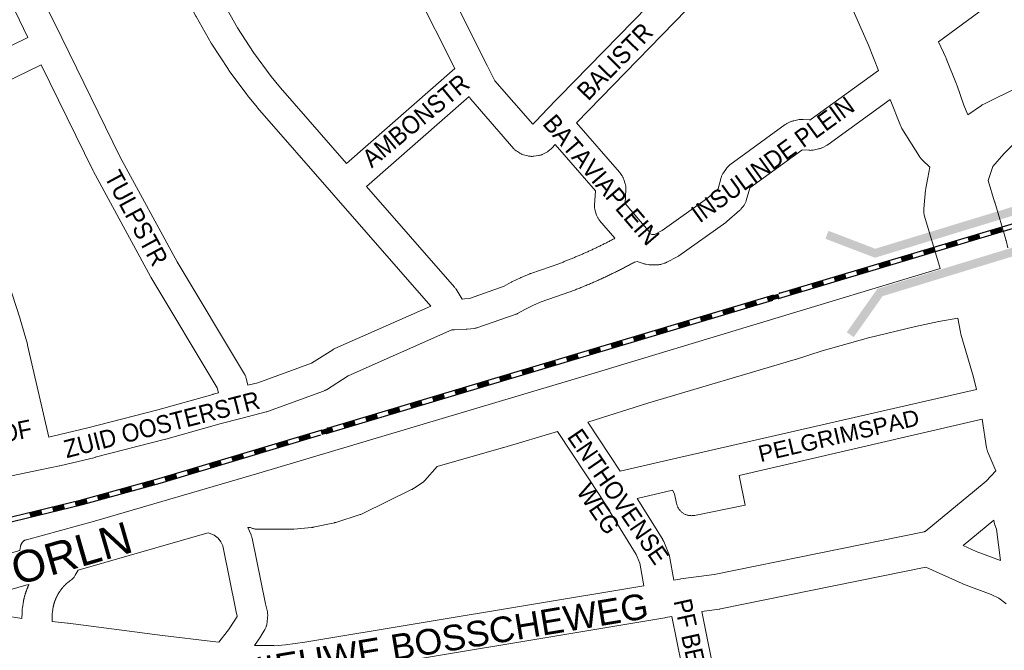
# Model space of a CAD drawing. Header units: metres. Extents: x 123819 to 142731, y 393440 to 405763.
# Tile 207 of 256: x 134926 to 135349, y 396775 to 397046. Entities that reach past the tile are written whole.
import ezdxf
from ezdxf.enums import TextEntityAlignment as Align

# ---------------------------------------------------------------- set-up
doc = ezdxf.new("R2010")
doc.units = ezdxf.units.M
doc.header["$MEASUREMENT"] = 0
for name, color, linetype, lineweight in [('gs-anno-wegen algemeen tekst', 7, 'Continuous', 0), ('gs-knt-aanvullende hoofdweg', 7, 'Continuous', 0), ('gs-knt-fietspaden', 7, 'Continuous', 0), ('gs-knt-hoofdweg', 7, 'Continuous', 0), ('gs-knt-spoorlijn', 7, 'Continuous', 30), ('gs-knt-wegen algemeen', 7, 'Continuous', 0), ('gs-symb-viaduct', 7, 'Continuous', 0)]:
    doc.layers.add(name, color=color, linetype=linetype, lineweight=lineweight)
doc.styles.add('Style-Arial', font='arial.ttf')

# ---------------------------------------------------------------- blocks, each defined once
blk = doc.blocks.new('gg0-viaduct_70')
at = {"layer": 'gs-symb-viaduct', "linetype": 'Continuous'}
blk.add_hatch(color=7, dxfattribs=at).paths.add_polyline_path([(-5.576, -1.689), (-5.8, -1.4), (-4, 0), (4, 0), (5.8, -1.4), (5.576, -1.689), (3.875, -0.366), (-3.875, -0.366)])
blk = doc.blocks.new('gg0-viaduct_116')
at = {"layer": 'gs-symb-viaduct', "linetype": 'Continuous'}
blk.add_hatch(color=7, dxfattribs=at).paths.add_polyline_path([(-5.576, -1.689), (-5.8, -1.4), (-4, 0), (4, 0), (5.8, -1.4), (5.576, -1.689), (3.875, -0.366), (-3.875, -0.366)])

msp = doc.modelspace()

# ---------------------------------------------------------------- linework, layer by layer
at = {"layer": 'gs-knt-aanvullende hoofdweg', "color": 7, "linetype": 'Continuous', "flags": 128}
for points in [[(135329.28, 396917.94), (135321.07, 396916.45), (135311.03, 396914.33), (135290.89, 396909.47), (135270.96, 396903.84), (135259.46, 396900.22), (135259.33, 396900.18), (135196.48, 396881.58), (135170.3, 396873.31)], [(135157.35, 396869.3), (135134.18, 396862.4), (135134.1, 396862.38), (135105.64, 396854.26)], [(135105.64, 396854.26), (135100.33, 396848.31), (135100.15, 396848.11), (135099.95, 396847.92), (135099.75, 396847.73), (135099.54, 396847.56), (135099.33, 396847.39), (135099.11, 396847.24), (135095.42, 396844.76), (135095.16, 396844.6), (135094.9, 396844.44), (135094.63, 396844.31), (135073.35, 396833.95), (135073.07, 396833.82), (135072.78, 396833.7), (135072.48, 396833.6), (135062.06, 396830.27), (135061.86, 396830.21), (135061.65, 396830.16), (135061.44, 396830.11), (135052.4, 396828.18), (135052.15, 396828.13), (135051.9, 396828.09), (135051.66, 396828.06), (135051.66, 396828.06), (135051.65, 396828.06)], [(135207.26, 396805.4), (135209.87, 396805.91), (135209.94, 396805.92), (135210.24, 396805.97), (135210.3, 396805.98), (135224.51, 396807.9), (135314.84, 396826.28), (135314.91, 396826.3), (135315.2, 396826.35), (135336.37, 396843.79), (135341.34, 396847.89), (135345.56, 396852.45)], [(135007.2, 396825.8), (135006.65, 396825.64), (134951.42, 396809.73)], [(135011.79, 396778.83), (135015.4, 396783.41), (135015.96, 396784.12), (135018.77, 396788.33), (135019.72, 396789.86), (135019.73, 396790.01), (135019.17, 396792.48), (135019.14, 396792.62), (135013.52, 396820.14), (135012.7, 396821.91), (135011.51, 396823.45), (135009.84, 396824.79), (135009.31, 396825.08), (135007.2, 396825.8)], [(135051.65, 396828.06), (135044.07, 396827.34), (135043.77, 396827.32), (135043.46, 396827.31), (135028.43, 396827.31), (135028.12, 396827.32), (135027.8, 396827.34), (135027.49, 396827.38), (135027.18, 396827.43), (135026.88, 396827.5), (135026.58, 396827.58), (135026.28, 396827.67), (135025.99, 396827.78), (135025.7, 396827.91), (135025.42, 396828.05), (135024.22, 396828.03), (135025.66, 396824.91), (135025.78, 396824.63), (135025.89, 396824.35), (135025.98, 396824.06), (135026.06, 396823.78), (135026.13, 396823.48), (135031.88, 396795.29), (135032.66, 396791.87), (135032.72, 396791.57), (135032.77, 396791.28), (135032.8, 396790.98), (135032.82, 396790.68), (135032.82, 396790.38), (135032.81, 396790.08), (135032.79, 396789.78), (135032.53, 396787.09), (135032.49, 396786.8), (135032.44, 396786.51), (135032.38, 396786.22), (135032.3, 396785.94), (135032.22, 396785.66), (135032.12, 396785.38), (135032.01, 396785.11), (135031.88, 396784.85), (135031.75, 396784.59), (135031.6, 396784.33), (135029.81, 396781.41), (135029.67, 396781.2), (135027.13, 396777.39)], [(134500.95, 396787.9), (134506.96, 396787.04), (134542.72, 396781.89), (134573.53, 396779.17), (134573.78, 396779.14), (134587.46, 396777.47), (134617.71, 396775.54), (134643.97, 396776.63), (134788.59, 396793.89), (134788.87, 396793.92), (134801.16, 396794.92), (134822.49, 396798.67), (134822.7, 396798.71), (134822.92, 396798.73), (134862.96, 396803.4), (134881.46, 396806.29), (134896.67, 396809.74), (134902.53, 396811.35), (134924.85, 396817.72), (134926.4, 396818.16)], [(134951.42, 396809.73), (134950.19, 396807.57), (134950.02, 396807.3), (134949.84, 396807.03), (134949.65, 396806.78), (134949.45, 396806.53), (134949.23, 396806.3), (134949.01, 396806.07), (134948.77, 396805.86), (134948.52, 396805.66), (134948.26, 396805.47), (134948.17, 396805.4), (134948.09, 396805.34), (134948, 396805.28), (134947.91, 396805.21), (134947.82, 396805.15), (134947.74, 396805.08), (134947.65, 396805.02), (134947.56, 396804.95), (134947.48, 396804.89), (134947.39, 396804.82), (134947.31, 396804.75), (134947.22, 396804.68), (134947.14, 396804.62), (134947.05, 396804.55), (134946.97, 396804.48), (134946.89, 396804.41), (134946.8, 396804.34), (134946.72, 396804.27), (134946.64, 396804.19), (134946.56, 396804.12), (134946.48, 396804.05), (134946.4, 396803.98), (134946.32, 396803.9), (134946.24, 396803.83), (134946.16, 396803.76), (134946.08, 396803.68), (134946, 396803.61), (134945.92, 396803.53), (134945.85, 396803.45), (134945.77, 396803.38), (134945.69, 396803.3), (134945.62, 396803.22), (134945.54, 396803.15), (134945.46, 396803.07), (134945.39, 396802.99), (134945.32, 396802.91), (134945.24, 396802.83), (134945.17, 396802.75), (134945.09, 396802.67), (134945.02, 396802.59), (134944.95, 396802.51), (134944.88, 396802.43), (134944.81, 396802.34), (134944.74, 396802.26), (134944.67, 396802.18), (134944.6, 396802.1), (134944.53, 396802.01), (134944.46, 396801.93), (134944.39, 396801.84), (134944.32, 396801.76), (134944.26, 396801.67), (134944.19, 396801.59), (134944.12, 396801.5), (134944.06, 396801.41), (134943.99, 396801.33), (134943.93, 396801.24), (134943.86, 396801.15), (134943.8, 396801.06), (134943.74, 396800.98), (134943.67, 396800.89), (134943.61, 396800.8), (134943.55, 396800.71), (134943.49, 396800.62), (134943.43, 396800.53), (134943.37, 396800.44), (134943.31, 396800.35), (134943.25, 396800.26), (134943.19, 396800.17), (134943.13, 396800.07), (134943.08, 396799.98), (134943.02, 396799.89), (134942.96, 396799.8), (134942.91, 396799.7), (134942.85, 396799.61), (134942.8, 396799.52), (134942.74, 396799.42), (134942.69, 396799.33), (134942.64, 396799.23), (134942.59, 396799.14), (134942.53, 396799.04), (134942.48, 396798.95), (134942.43, 396798.85), (134942.38, 396798.75), (134942.33, 396798.66), (134942.28, 396798.56), (134942.23, 396798.46), (134942.19, 396798.37), (134942.14, 396798.27), (134942.09, 396798.17), (134942.05, 396798.07), (134942, 396797.97), (134941.96, 396797.87), (134941.91, 396797.78), (134941.87, 396797.68), (134941.82, 396797.58), (134941.78, 396797.48), (134941.74, 396797.38), (134941.7, 396797.28), (134941.66, 396797.18), (134941.62, 396797.08), (134941.58, 396796.97), (134941.54, 396796.87), (134941.5, 396796.77), (134941.46, 396796.67), (134941.42, 396796.57), (134941.39, 396796.47), (134941.35, 396796.36), (134941.31, 396796.26), (134941.28, 396796.16), (134941.24, 396796.06), (134941.21, 396795.95), (134941.18, 396795.85), (134941.14, 396795.75), (134941.11, 396795.64), (134941.08, 396795.54), (134941.05, 396795.43), (134941.02, 396795.33), (134940.99, 396795.22), (134940.96, 396795.12), (134940.93, 396795.02), (134940.9, 396794.91), (134940.88, 396794.81), (134940.85, 396794.7), (134940.82, 396794.6), (134940.8, 396794.49), (134940.77, 396794.38), (134940.75, 396794.28), (134940.73, 396794.17), (134940.34, 396791.8), (134940.31, 396791.18), (134940.31, 396791.18), (134940.31, 396791.18), (134940.25, 396787.66)], [(135349.96, 396795.33), (135349.85, 396795.45), (135346.88, 396797.7), (135346.55, 396797.87), (135344.13, 396799.09), (135343.62, 396799.35), (135331.6, 396803.82), (135331.36, 396803.91), (135331.13, 396804.02), (135315.46, 396811.08), (135227.27, 396793.13), (135227.02, 396793.08), (135226.77, 396793.04), (135219.27, 396792.03)], [(134930.28, 396803.65), (134928.97, 396803.27), (134913.6, 396798.89), (134913.64, 396798.74), (134913.72, 396798.39), (134913.78, 396798.04), (134913.82, 396797.68), (134913.85, 396797.32), (134913.86, 396796.96), (134913.86, 396796.6), (134913.83, 396796.24), (134913.3, 396790.36), (134922.08, 396789.74), (134922.4, 396789.72), (134922.72, 396789.67), (134924.59, 396789.38), (134927.26, 396788.96)], [(134927.26, 396788.96), (134927.29, 396791.5), (134927.3, 396791.75), (134927.36, 396792.84), (134927.37, 396793.07), (134927.4, 396793.3), (134927.43, 396793.54), (134927.9, 396796.42), (134927.96, 396796.72), (134927.99, 396796.89), (134928.03, 396797.06), (134928.07, 396797.24), (134928.11, 396797.4), (134928.15, 396797.57), (134928.19, 396797.74), (134928.23, 396797.91), (134928.28, 396798.08), (134928.32, 396798.25), (134928.36, 396798.42), (134928.41, 396798.59), (134928.46, 396798.75), (134928.5, 396798.92), (134928.55, 396799.09), (134928.6, 396799.26), (134928.65, 396799.42), (134928.7, 396799.59), (134928.76, 396799.76), (134928.81, 396799.92), (134928.86, 396800.09), (134928.92, 396800.25), (134928.97, 396800.42), (134929.03, 396800.58), (134929.09, 396800.75), (134929.15, 396800.91), (134929.21, 396801.08), (134929.27, 396801.24), (134929.33, 396801.4), (134929.39, 396801.56), (134929.45, 396801.73), (134929.52, 396801.89), (134929.58, 396802.05), (134929.65, 396802.21), (134929.72, 396802.37), (134929.78, 396802.53), (134929.85, 396802.69), (134929.92, 396802.85), (134929.99, 396803.01), (134930.06, 396803.17), (134930.13, 396803.33), (134930.21, 396803.49), (134930.28, 396803.65)], [(135035.75, 396777.35), (135040.39, 396777.77), (135048.81, 396778.89), (135194.44, 396803.09)], [(134940.25, 396787.66), (134946.87, 396787.06), (134947.16, 396787.03), (134987.59, 396781.76), (134987.59, 396781.76), (135009.28, 396779.14), (135009.31, 396779.14), (135011.79, 396778.83)], [(135206.41, 396789.94), (135203.62, 396789.39), (135203.42, 396789.36), (135051.15, 396764.05), (135050.9, 396764.01), (135043.82, 396763.08)], [(135027.13, 396777.39), (135035.41, 396777.36), (135035.74, 396777.35)], [(135035.74, 396777.35), (135035.74, 396777.35), (135035.75, 396777.35)], [(135035.74, 396777.35), (135035.74, 396777.35), (135035.75, 396777.35)]]:
    msp.add_lwpolyline(points, dxfattribs=at)
at = {"layer": 'gs-knt-fietspaden', "color": 7, "linetype": 'Continuous', "flags": 128}
msp.add_lwpolyline([(134926.4, 396818.16), (134926.62, 396819.88), (134926.64, 396820.04), (134926.68, 396820.2), (134926.72, 396820.36), (134926.76, 396820.52), (134926.82, 396820.68), (134926.88, 396820.83), (134926.95, 396820.98), (134927.03, 396821.13), (134927.11, 396821.27), (134927.2, 396821.41), (134927.3, 396821.54), (134927.4, 396821.67), (134927.51, 396821.8), (134927.62, 396821.92), (134927.74, 396822.03), (134927.87, 396822.14), (134928, 396822.24), (134928.13, 396822.34), (134928.27, 396822.43), (134928.42, 396822.51), (134928.56, 396822.59), (134928.71, 396822.66), (134928.87, 396822.72), (134929.02, 396822.77), (134929.18, 396822.82), (134958.49, 396830.76), (135029, 396851.41), (135170.11, 396893.42), (135321.61, 396939.21)], dxfattribs=at)
at = {"layer": 'gs-knt-hoofdweg', "color": 7, "linetype": 'Continuous', "flags": 128}
for points in [[(135333.52, 397005.2), (135339.37, 397009.22), (135339.69, 397009.43), (135340.02, 397009.62), (135340.36, 397009.8), (135355.16, 397017.1), (135623.53, 397173.88), (135627.22, 397176.12)], [(135634.27, 397161.66), (135631.8, 397160.16), (135631.68, 397160.09), (135363.93, 397003.67), (135348.99, 396988.37), (135344.22, 396983.01), (135342.21, 396976.98)], [(135295.14, 397024.2), (135290.82, 397035.06), (135281.54, 397056.22), (135266.65, 397088.08)], [(135321, 397036.5), (135324.11, 397029.75), (135324.2, 397029.55), (135324.28, 397029.34), (135328.66, 397018.28), (135328.76, 397018), (135331.8, 397009.38), (135333.52, 397005.2)], [(135321.61, 396939.21), (135314.91, 396961.74), (135314.81, 396962.12), (135314.72, 396962.5), (135314.66, 396962.88), (135314.61, 396963.26), (135314.58, 396963.65), (135314.58, 396964.04), (135314.59, 396964.43), (135314.61, 396964.82), (135315.42, 396972.97), (135315.45, 396973.23), (135315.47, 396973.31), (135315.47, 396973.36), (135315.52, 396973.62), (135315.53, 396973.7), (135316.4, 396978.19), (135317.27, 396982.69), (135314.07, 396985.73), (135313.83, 396985.97), (135313.6, 396986.21), (135313.38, 396986.47), (135313.17, 396986.74), (135312.97, 396987.01), (135312.79, 396987.29), (135305.24, 396999.35), (135305.06, 396999.66), (135304.89, 396999.97), (135304.74, 397000.29), (135304.6, 397000.62), (135300.13, 397011.74)], [(135342.21, 396976.98), (135345.04, 396967.85), (135345.07, 396967.75), (135349.83, 396951.65), (135349.89, 396951.44), (135349.94, 396951.23), (135350.69, 396948.06)], [(135337.2, 396887.34), (135335.95, 396892.56), (135330.54, 396911.1), (135330.47, 396911.38), (135330.4, 396911.66), (135330.34, 396911.94), (135329.28, 396917.94)], [(135345.56, 396852.45), (135342.16, 396860.33), (135342.04, 396860.64), (135341.92, 396860.96), (135341.82, 396861.28), (135341.74, 396861.61), (135341.66, 396861.94), (135341.6, 396862.27), (135339.7, 396874.55)], [(135344.66, 396831.16), (135331.5, 396820.32), (135337.07, 396817.81), (135347.54, 396813.92)], [(135347.54, 396813.92), (135345.79, 396827.36), (135345.19, 396829.28), (135344.89, 396830.24), (135344.78, 396830.6), (135344.69, 396830.96), (135344.66, 396831.16)]]:
    msp.add_lwpolyline(points, dxfattribs=at)
at = {"layer": 'gs-knt-spoorlijn', "color": 7, "linetype": 'Continuous'}
for p, q in [((135252.59, 396928.61), (135444.24, 396985.8)), ((135252.14, 396926.39), (135443.79, 396983.58)), ((135343.19, 396955.43), (135347.98, 396956.86)), ((135343.25, 396955.24), (135348.04, 396956.67)), ((135343.3, 396955.05), (135348.1, 396956.48)), ((135343.36, 396954.85), (135348.15, 396956.28)), ((135343.42, 396954.66), (135348.21, 396956.09)), ((135343.48, 396954.47), (135348.27, 396955.9)), ((135333.61, 396952.57), (135338.4, 396954)), ((135333.66, 396952.38), (135338.46, 396953.81)), ((135333.72, 396952.19), (135338.51, 396953.62)), ((135333.78, 396951.99), (135338.57, 396953.42)), ((135333.84, 396951.8), (135338.63, 396953.23)), ((135333.89, 396951.61), (135338.68, 396953.04)), ((135333.95, 396951.42), (135338.74, 396952.85)), ((135334.01, 396951.23), (135338.8, 396952.66)), ((135334.07, 396951.04), (135338.86, 396952.47)), ((135343.53, 396954.28), (135348.32, 396955.71)), ((135343.59, 396954.09), (135348.38, 396955.52)), ((135343.65, 396953.9), (135348.44, 396955.33)), ((135314.44, 396946.85), (135319.23, 396948.28)), ((135314.5, 396946.66), (135319.29, 396948.09)), ((135314.56, 396946.47), (135319.35, 396947.9)), ((135314.61, 396946.27), (135319.41, 396947.7)), ((135314.67, 396946.08), (135319.46, 396947.51)), ((135324.03, 396949.71), (135328.82, 396951.14)), ((135324.08, 396949.52), (135328.87, 396950.95)), ((135324.14, 396949.33), (135328.93, 396950.76)), ((135324.2, 396949.13), (135328.99, 396950.56)), ((135324.25, 396948.94), (135329.05, 396950.37)), ((135324.31, 396948.75), (135329.1, 396950.18)), ((135324.37, 396948.56), (135329.16, 396949.99)), ((135324.43, 396948.37), (135329.22, 396949.8)), ((135324.48, 396948.18), (135329.27, 396949.61)), ((135304.86, 396943.99), (135309.65, 396945.42)), ((135304.92, 396943.8), (135309.71, 396945.23)), ((135304.97, 396943.61), (135309.77, 396945.04)), ((135305.03, 396943.42), (135309.82, 396944.85)), ((135305.09, 396943.22), (135309.88, 396944.65)), ((135305.15, 396943.03), (135309.94, 396944.46)), ((135305.2, 396942.84), (135309.99, 396944.27)), ((135305.26, 396942.65), (135310.05, 396944.08)), ((135305.32, 396942.46), (135310.11, 396943.89)), ((135314.73, 396945.89), (135319.52, 396947.32)), ((135314.79, 396945.7), (135319.58, 396947.13)), ((135314.84, 396945.51), (135319.63, 396946.94)), ((135314.9, 396945.32), (135319.69, 396946.75)), ((135285.7, 396938.27), (135290.49, 396939.7)), ((135285.75, 396938.08), (135290.54, 396939.51)), ((135285.81, 396937.89), (135290.6, 396939.32)), ((135285.87, 396937.7), (135290.66, 396939.13)), ((135295.28, 396941.13), (135300.07, 396942.56)), ((135295.34, 396940.94), (135300.13, 396942.37)), ((135295.39, 396940.75), (135300.18, 396942.18)), ((135295.45, 396940.56), (135300.24, 396941.99)), ((135295.51, 396940.36), (135300.3, 396941.79)), ((135295.56, 396940.17), (135300.36, 396941.6)), ((135295.62, 396939.98), (135300.41, 396941.41)), ((135295.68, 396939.79), (135300.47, 396941.22)), ((135295.74, 396939.6), (135300.53, 396941.03)), ((135276.11, 396935.41), (135280.9, 396936.84)), ((135276.17, 396935.22), (135280.96, 396936.65)), ((135276.23, 396935.03), (135281.02, 396936.46)), ((135276.28, 396934.84), (135281.08, 396936.27)), ((135276.34, 396934.64), (135281.13, 396936.07)), ((135276.4, 396934.45), (135281.19, 396935.88)), ((135276.46, 396934.26), (135281.25, 396935.69)), ((135276.51, 396934.07), (135281.3, 396935.5)), ((135276.57, 396933.88), (135281.36, 396935.31)), ((135285.92, 396937.5), (135290.72, 396938.93)), ((135285.98, 396937.31), (135290.77, 396938.74)), ((135286.04, 396937.12), (135290.83, 396938.55)), ((135286.1, 396936.93), (135290.89, 396938.36)), ((135286.15, 396936.74), (135290.94, 396938.17)), ((135256.95, 396929.69), (135261.74, 396931.12)), ((135257.01, 396929.5), (135261.8, 396930.93)), ((135257.06, 396929.31), (135261.85, 396930.74)), ((135257.12, 396929.12), (135261.91, 396930.55)), ((135266.53, 396932.55), (135271.32, 396933.98)), ((135266.59, 396932.36), (135271.38, 396933.79)), ((135266.65, 396932.17), (135271.44, 396933.6)), ((135266.7, 396931.98), (135271.49, 396933.41)), ((135266.76, 396931.79), (135271.55, 396933.21)), ((135266.82, 396931.59), (135271.61, 396933.02)), ((135266.87, 396931.4), (135271.67, 396932.83)), ((135266.93, 396931.21), (135271.72, 396932.64)), ((135266.99, 396931.02), (135271.78, 396932.45)), ((135058.54, 396870.7), (135250.19, 396927.9)), ((135247.37, 396926.83), (135252.16, 396928.26)), ((135247.42, 396926.64), (135252.21, 396928.07)), ((135247.48, 396926.45), (135252.27, 396927.88)), ((135247.54, 396926.26), (135252.33, 396927.69)), ((135247.59, 396926.07), (135252.39, 396927.5)), ((135247.65, 396925.87), (135252.44, 396927.3)), ((135247.71, 396925.68), (135252.5, 396927.11)), ((135247.77, 396925.49), (135252.56, 396926.92)), ((135247.82, 396925.3), (135252.61, 396926.73)), ((135257.18, 396928.93), (135261.97, 396930.36)), ((135257.23, 396928.73), (135262.03, 396930.16)), ((135257.29, 396928.54), (135262.08, 396929.97)), ((135257.35, 396928.35), (135262.14, 396929.78)), ((135257.41, 396928.16), (135262.2, 396929.59)), ((135058.1, 396868.48), (135249.75, 396925.68)), ((135228.2, 396921.11), (135232.99, 396922.54)), ((135228.26, 396920.92), (135233.05, 396922.35)), ((135228.32, 396920.73), (135233.11, 396922.16)), ((135237.78, 396923.97), (135242.57, 396925.4)), ((135237.84, 396923.78), (135242.63, 396925.21)), ((135237.9, 396923.59), (135242.69, 396925.02)), ((135237.96, 396923.4), (135242.75, 396924.83)), ((135238.01, 396923.21), (135242.8, 396924.64)), ((135238.07, 396923.01), (135242.86, 396924.44)), ((135238.13, 396922.82), (135242.92, 396924.25)), ((135238.18, 396922.63), (135242.98, 396924.06)), ((135238.24, 396922.44), (135243.03, 396923.87)), ((135218.62, 396918.25), (135223.41, 396919.68)), ((135218.68, 396918.06), (135223.47, 396919.49)), ((135218.73, 396917.87), (135223.52, 396919.3)), ((135218.79, 396917.68), (135223.58, 396919.11)), ((135218.85, 396917.49), (135223.64, 396918.92)), ((135218.9, 396917.3), (135223.7, 396918.72)), ((135218.96, 396917.1), (135223.75, 396918.53)), ((135219.02, 396916.91), (135223.81, 396918.34)), ((135219.08, 396916.72), (135223.87, 396918.15)), ((135228.37, 396920.54), (135233.16, 396921.97)), ((135228.43, 396920.35), (135233.22, 396921.78)), ((135228.49, 396920.15), (135233.28, 396921.58)), ((135228.54, 396919.96), (135233.34, 396921.39)), ((135228.6, 396919.77), (135233.39, 396921.2)), ((135228.66, 396919.58), (135233.45, 396921.01)), ((135199.45, 396912.53), (135204.25, 396913.96)), ((135199.51, 396912.34), (135204.3, 396913.77)), ((135209.04, 396915.39), (135213.83, 396916.82)), ((135209.09, 396915.2), (135213.88, 396916.63)), ((135209.15, 396915.01), (135213.94, 396916.44)), ((135209.21, 396914.82), (135214, 396916.25)), ((135209.27, 396914.63), (135214.06, 396916.06)), ((135209.32, 396914.44), (135214.11, 396915.87)), ((135209.38, 396914.24), (135214.17, 396915.67)), ((135209.44, 396914.05), (135214.23, 396915.48)), ((135209.49, 396913.86), (135214.29, 396915.29)), ((135189.87, 396909.67), (135194.66, 396911.1)), ((135189.93, 396909.48), (135194.72, 396910.91)), ((135189.99, 396909.29), (135194.78, 396910.72)), ((135190.04, 396909.1), (135194.83, 396910.53)), ((135190.1, 396908.91), (135194.89, 396910.34)), ((135190.16, 396908.72), (135194.95, 396910.15)), ((135190.21, 396908.52), (135195.01, 396909.95)), ((135190.27, 396908.33), (135195.06, 396909.76)), ((135190.33, 396908.14), (135195.12, 396909.57)), ((135199.57, 396912.15), (135204.36, 396913.58)), ((135199.63, 396911.96), (135204.42, 396913.39)), ((135199.68, 396911.77), (135204.47, 396913.2)), ((135199.74, 396911.58), (135204.53, 396913.01)), ((135199.8, 396911.38), (135204.59, 396912.81)), ((135199.85, 396911.19), (135204.65, 396912.62)), ((135199.91, 396911), (135204.7, 396912.43)), ((135170.71, 396903.95), (135175.5, 396905.38)), ((135170.76, 396903.76), (135175.56, 396905.19)), ((135180.29, 396906.81), (135185.08, 396908.24)), ((135180.35, 396906.62), (135185.14, 396908.05)), ((135180.4, 396906.43), (135185.19, 396907.86)), ((135180.46, 396906.24), (135185.25, 396907.67)), ((135180.52, 396906.05), (135185.31, 396907.48)), ((135180.58, 396905.86), (135185.37, 396907.29)), ((135180.63, 396905.66), (135185.42, 396907.09)), ((135180.69, 396905.47), (135185.48, 396906.9)), ((135180.75, 396905.28), (135185.54, 396906.71)), ((135161.12, 396901.1), (135165.92, 396902.53)), ((135161.18, 396900.9), (135165.97, 396902.33)), ((135161.24, 396900.71), (135166.03, 396902.14)), ((135161.3, 396900.52), (135166.09, 396901.95)), ((135161.35, 396900.33), (135166.14, 396901.76)), ((135161.41, 396900.14), (135166.2, 396901.57)), ((135161.47, 396899.95), (135166.26, 396901.38)), ((135161.52, 396899.75), (135166.32, 396901.18)), ((135161.58, 396899.56), (135166.37, 396900.99)), ((135170.82, 396903.57), (135175.61, 396905)), ((135170.88, 396903.38), (135175.67, 396904.81)), ((135170.94, 396903.19), (135175.73, 396904.62)), ((135170.99, 396903), (135175.78, 396904.43)), ((135171.05, 396902.81), (135175.84, 396904.23)), ((135171.11, 396902.61), (135175.9, 396904.04)), ((135171.16, 396902.42), (135175.96, 396903.85)), ((135141.96, 396895.38), (135146.75, 396896.81)), ((135151.54, 396898.24), (135156.33, 396899.67)), ((135151.6, 396898.04), (135156.39, 396899.47)), ((135151.66, 396897.85), (135156.45, 396899.28)), ((135151.71, 396897.66), (135156.5, 396899.09)), ((135151.77, 396897.47), (135156.56, 396898.9)), ((135151.83, 396897.28), (135156.62, 396898.71)), ((135151.89, 396897.09), (135156.68, 396898.52)), ((135151.94, 396896.89), (135156.73, 396898.32)), ((135152, 396896.7), (135156.79, 396898.13)), ((135132.38, 396892.52), (135137.17, 396893.95)), ((135132.43, 396892.32), (135137.23, 396893.75)), ((135132.49, 396892.13), (135137.28, 396893.56)), ((135132.55, 396891.94), (135137.34, 396893.37)), ((135132.61, 396891.75), (135137.4, 396893.18)), ((135132.66, 396891.56), (135137.45, 396892.99)), ((135132.72, 396891.37), (135137.51, 396892.8)), ((135132.78, 396891.17), (135137.57, 396892.6)), ((135142.02, 396895.18), (135146.81, 396896.61)), ((135142.07, 396894.99), (135146.87, 396896.42)), ((135142.13, 396894.8), (135146.92, 396896.23)), ((135142.19, 396894.61), (135146.98, 396896.04)), ((135142.25, 396894.42), (135147.04, 396895.85)), ((135142.3, 396894.23), (135147.09, 396895.66)), ((135142.36, 396894.03), (135147.15, 396895.46)), ((135142.42, 396893.84), (135147.21, 396895.27)), ((135122.79, 396889.66), (135127.59, 396891.09)), ((135122.85, 396889.46), (135127.64, 396890.89)), ((135122.91, 396889.27), (135127.7, 396890.7)), ((135122.97, 396889.08), (135127.76, 396890.51)), ((135123.02, 396888.89), (135127.81, 396890.32)), ((135123.08, 396888.7), (135127.87, 396890.13)), ((135123.14, 396888.51), (135127.93, 396889.94)), ((135123.2, 396888.32), (135127.99, 396889.74)), ((135123.25, 396888.12), (135128.04, 396889.55)), ((135132.83, 396890.98), (135137.63, 396892.41)), ((135103.63, 396883.94), (135108.42, 396885.37)), ((135103.69, 396883.75), (135108.48, 396885.18)), ((135103.74, 396883.55), (135108.54, 396884.98)), ((135103.8, 396883.36), (135108.59, 396884.79)), ((135103.86, 396883.17), (135108.65, 396884.6)), ((135103.92, 396882.98), (135108.71, 396884.41)), ((135103.97, 396882.79), (135108.76, 396884.22)), ((135104.03, 396882.6), (135108.82, 396884.03)), ((135113.21, 396886.8), (135118, 396888.23)), ((135113.27, 396886.61), (135118.06, 396888.04)), ((135113.33, 396886.41), (135118.12, 396887.84)), ((135113.38, 396886.22), (135118.18, 396887.65)), ((135113.44, 396886.03), (135118.23, 396887.46)), ((135113.5, 396885.84), (135118.29, 396887.27)), ((135113.56, 396885.65), (135118.35, 396887.08)), ((135113.61, 396885.46), (135118.4, 396886.89)), ((135113.67, 396885.26), (135118.46, 396886.69)), ((135094.05, 396881.08), (135098.84, 396882.51)), ((135094.1, 396880.89), (135098.9, 396882.32)), ((135094.16, 396880.69), (135098.95, 396882.12)), ((135094.22, 396880.5), (135099.01, 396881.93)), ((135094.28, 396880.31), (135099.07, 396881.74)), ((135094.33, 396880.12), (135099.12, 396881.55)), ((135094.39, 396879.93), (135099.18, 396881.36)), ((135094.45, 396879.74), (135099.24, 396881.17)), ((135094.51, 396879.54), (135099.3, 396880.97)), ((135104.09, 396882.4), (135108.88, 396883.83)), ((135074.88, 396875.36), (135079.67, 396876.79)), ((135074.94, 396875.17), (135079.73, 396876.6)), ((135075, 396874.97), (135079.79, 396876.4)), ((135075.05, 396874.78), (135079.85, 396876.21)), ((135075.11, 396874.59), (135079.9, 396876.02)), ((135075.17, 396874.4), (135079.96, 396875.83)), ((135075.23, 396874.21), (135080.02, 396875.64)), ((135084.47, 396878.22), (135089.26, 396879.65)), ((135084.52, 396878.03), (135089.31, 396879.46)), ((135084.58, 396877.83), (135089.37, 396879.26)), ((135084.64, 396877.64), (135089.43, 396879.07)), ((135084.69, 396877.45), (135089.49, 396878.88)), ((135084.75, 396877.26), (135089.54, 396878.69)), ((135084.81, 396877.07), (135089.6, 396878.5)), ((135084.87, 396876.88), (135089.66, 396878.31)), ((135084.92, 396876.68), (135089.71, 396878.11)), ((135065.3, 396872.5), (135070.09, 396873.93)), ((135065.36, 396872.31), (135070.15, 396873.74)), ((135065.41, 396872.12), (135070.21, 396873.55)), ((135065.47, 396871.92), (135070.26, 396873.35)), ((135065.53, 396871.73), (135070.32, 396873.16)), ((135065.59, 396871.54), (135070.38, 396872.97)), ((135065.64, 396871.35), (135070.43, 396872.78)), ((135065.7, 396871.16), (135070.49, 396872.59)), ((135065.76, 396870.97), (135070.55, 396872.4)), ((135075.28, 396874.02), (135080.07, 396875.45)), ((135075.34, 396873.83), (135080.13, 396875.25)), ((135046.14, 396866.78), (135050.93, 396868.21)), ((135046.19, 396866.59), (135050.98, 396868.02)), ((135046.25, 396866.4), (135051.04, 396867.83)), ((135046.31, 396866.2), (135051.1, 396867.63)), ((135046.36, 396866.01), (135051.16, 396867.44)), ((135046.42, 396865.82), (135051.21, 396867.25)), ((135055.72, 396869.64), (135060.51, 396871.07)), ((135055.78, 396869.45), (135060.57, 396870.88)), ((135055.83, 396869.26), (135060.62, 396870.69)), ((135055.89, 396869.06), (135060.68, 396870.49)), ((135055.95, 396868.87), (135060.74, 396870.3)), ((135056, 396868.68), (135060.8, 396870.11)), ((135056.06, 396868.49), (135060.85, 396869.92)), ((135056.12, 396868.3), (135060.91, 396869.73)), ((135056.18, 396868.11), (135060.97, 396869.54)), ((135036.55, 396863.92), (135041.34, 396865.35)), ((135036.61, 396863.73), (135041.4, 396865.16)), ((135036.67, 396863.54), (135041.46, 396864.97)), ((135036.72, 396863.34), (135041.52, 396864.77)), ((135036.78, 396863.15), (135041.57, 396864.58)), ((135036.84, 396862.96), (135041.63, 396864.39)), ((135036.9, 396862.77), (135041.69, 396864.2)), ((135036.95, 396862.58), (135041.74, 396864.01)), ((135037.01, 396862.39), (135041.8, 396863.82)), ((135046.48, 396865.63), (135051.27, 396867.06)), ((135046.54, 396865.44), (135051.33, 396866.87)), ((135046.59, 396865.25), (135051.38, 396866.68)), ((135017.39, 396858.2), (135022.18, 396859.63)), ((135017.45, 396858.01), (135022.24, 396859.44)), ((135017.5, 396857.82), (135022.29, 396859.25)), ((135017.56, 396857.63), (135022.35, 396859.06)), ((135017.62, 396857.43), (135022.41, 396858.86)), ((135017.67, 396857.24), (135022.47, 396858.67)), ((135026.97, 396861.06), (135031.76, 396862.49)), ((135027.03, 396860.87), (135031.82, 396862.3)), ((135027.09, 396860.68), (135031.88, 396862.11)), ((135027.14, 396860.48), (135031.93, 396861.91)), ((135027.2, 396860.29), (135031.99, 396861.72)), ((135027.26, 396860.1), (135032.05, 396861.53)), ((135027.31, 396859.91), (135032.11, 396861.34)), ((135027.37, 396859.72), (135032.16, 396861.15)), ((135027.43, 396859.53), (135032.22, 396860.96)), ((135007.81, 396855.34), (135012.6, 396856.77)), ((135007.86, 396855.15), (135012.65, 396856.58)), ((135007.92, 396854.96), (135012.71, 396856.39)), ((135007.98, 396854.77), (135012.77, 396856.2)), ((135008.03, 396854.57), (135012.83, 396856)), ((135008.09, 396854.38), (135012.88, 396855.81)), ((135008.15, 396854.19), (135012.94, 396855.62)), ((135008.21, 396854), (135013, 396855.43)), ((135008.26, 396853.81), (135013.05, 396855.24)), ((135017.73, 396857.05), (135022.52, 396858.48)), ((135017.79, 396856.86), (135022.58, 396858.29)), ((135017.85, 396856.67), (135022.64, 396858.1)), ((134988.64, 396849.62), (134993.43, 396851.05)), ((134988.7, 396849.43), (134993.49, 396850.86)), ((134988.76, 396849.24), (134993.55, 396850.67)), ((134988.81, 396849.05), (134993.6, 396850.48)), ((134988.87, 396848.85), (134993.66, 396850.28)), ((134998.22, 396852.48), (135003.01, 396853.91)), ((134998.28, 396852.29), (135003.07, 396853.72)), ((134998.34, 396852.1), (135003.13, 396853.53)), ((134998.4, 396851.91), (135003.19, 396853.34)), ((134998.45, 396851.71), (135003.24, 396853.14)), ((134998.51, 396851.52), (135003.3, 396852.95)), ((134998.57, 396851.33), (135003.36, 396852.76)), ((134998.62, 396851.14), (135003.42, 396852.57)), ((134998.68, 396850.95), (135003.47, 396852.38)), ((134979.03, 396846.91), (134983.85, 396848.24)), ((134979.09, 396846.72), (134983.91, 396848.05)), ((134979.14, 396846.53), (134983.96, 396847.86)), ((134979.19, 396846.33), (134984.01, 396847.66)), ((134979.25, 396846.14), (134984.07, 396847.47)), ((134979.3, 396845.95), (134984.12, 396847.28)), ((134979.35, 396845.75), (134984.17, 396847.08)), ((134979.41, 396845.56), (134984.23, 396846.89)), ((134979.46, 396845.37), (134984.28, 396846.7)), ((134988.93, 396848.66), (134993.72, 396850.09)), ((134988.98, 396848.47), (134993.78, 396849.9)), ((134989.04, 396848.28), (134993.83, 396849.71)), ((134989.1, 396848.09), (134993.89, 396849.52)), ((134959.75, 396841.59), (134964.57, 396842.92)), ((134959.81, 396841.4), (134964.63, 396842.73)), ((134959.86, 396841.2), (134964.68, 396842.53)), ((134959.91, 396841.01), (134964.73, 396842.34)), ((134959.97, 396840.82), (134964.79, 396842.15)), ((134960.02, 396840.63), (134964.84, 396841.96)), ((134960.07, 396840.43), (134964.89, 396841.76)), ((134969.39, 396844.25), (134974.21, 396845.58)), ((134969.45, 396844.06), (134974.27, 396845.39)), ((134969.5, 396843.86), (134974.32, 396845.2)), ((134969.55, 396843.67), (134974.37, 396845)), ((134969.61, 396843.48), (134974.43, 396844.81)), ((134969.66, 396843.29), (134974.48, 396844.62)), ((134969.71, 396843.09), (134974.53, 396844.42)), ((134969.77, 396842.9), (134974.59, 396844.23)), ((134969.82, 396842.71), (134974.64, 396844.04)), ((134940.39, 396836.68), (134945.26, 396837.85)), ((134940.44, 396836.49), (134945.3, 396837.66)), ((134950.12, 396839.02), (134954.98, 396840.2)), ((134950.16, 396838.83), (134955.02, 396840)), ((134950.21, 396838.64), (134955.07, 396839.81)), ((134950.26, 396838.44), (134955.12, 396839.61)), ((134950.3, 396838.25), (134955.16, 396839.42)), ((134950.35, 396838.05), (134955.21, 396839.22)), ((134950.4, 396837.86), (134955.26, 396839.03)), ((134950.44, 396837.66), (134955.31, 396838.84)), ((134950.49, 396837.47), (134955.35, 396838.64)), ((134960.13, 396840.24), (134964.95, 396841.57)), ((134960.18, 396840.05), (134965, 396841.38)), ((134930.67, 396834.34), (134935.53, 396835.51)), ((134930.72, 396834.14), (134935.58, 396835.32)), ((134930.77, 396833.95), (134935.63, 396835.12)), ((134930.81, 396833.76), (134935.67, 396834.93)), ((134930.86, 396833.56), (134935.72, 396834.73)), ((134930.91, 396833.37), (134935.77, 396834.54)), ((134930.95, 396833.17), (134935.81, 396834.34)), ((134931, 396832.98), (134935.86, 396834.15)), ((134931.05, 396832.78), (134935.91, 396833.96)), ((134940.49, 396836.29), (134945.35, 396837.46)), ((134940.54, 396836.1), (134945.4, 396837.27)), ((134940.58, 396835.9), (134945.44, 396837.08)), ((134940.63, 396835.71), (134945.49, 396836.88)), ((134940.68, 396835.52), (134945.54, 396836.69)), ((134940.72, 396835.32), (134945.58, 396836.49)), ((134940.77, 396835.13), (134945.63, 396836.3))]:
    msp.add_line(p, q, dxfattribs=at)
at = {"layer": 'gs-knt-spoorlijn', "color": 7, "linetype": 'Continuous', "flags": 128}
for points in [[(134862.15, 396817.98), (134898.8, 396824.82), (134953.29, 396837.95), (134986.56, 396847.13), (135055.7, 396867.77)], [(134862.62, 396820.1), (134898.38, 396826.77), (134952.79, 396839.89), (134986.01, 396849.06), (135056.15, 396869.99)]]:
    msp.add_lwpolyline(points, dxfattribs=at)
at = {"layer": 'gs-knt-spoorlijn', "color": 7, "linetype": 'Continuous'}
for p in [(135252.14, 396926.39), (135252.59, 396928.61), (135058.1, 396868.48), (135058.54, 396870.7)]:
    msp.add_point(p, dxfattribs=at)
at = {"layer": 'gs-knt-wegen algemeen', "color": 7, "linetype": 'Continuous', "flags": 128}
for points in [[(135452.28, 397136.39), (135391.55, 397089.94), (135341.05, 397051.32), (135340.97, 397051.25), (135321, 397036.5)], [(135113.26, 397025), (135096.46, 397058.41), (135096.46, 397058.42), (135068.68, 397113.82)], [(135001.48, 397079.72), (135007.93, 397065), (135010.64, 397059.24), (135013.5, 397053.61), (135019.8, 397042.51), (135026.74, 397031.86), (135034.34, 397021.6), (135038.32, 397016.72), (135066.7, 396984.22)], [(135102.84, 396923.12), (135061.18, 396970.74), (135028.44, 397008.24), (135028.3, 397008.41), (135024.16, 397013.49), (135023.97, 397013.73), (135016.16, 397024.26), (135016.05, 397024.42), (135015.93, 397024.58), (135008.78, 397035.57), (135008.67, 397035.74), (135008.57, 397035.91), (135002.1, 397047.32), (135001.96, 397047.58), (134998.99, 397053.42), (134998.9, 397053.6), (134996.11, 397059.54), (134996.04, 397059.69), (134989.78, 397073.98)], [(135151.91, 397006.54), (135202.41, 397058.46), (135199.71, 397063.85), (135199.71, 397063.87)], [(134929.83, 397038.37), (134924.3, 397049.68), (134918.8, 397060.92)], [(135111.01, 397058.46), (135127.15, 397026.34), (135130.43, 397019.82), (135130.43, 397019.82)], [(134938.88, 397049.52), (134944.4, 397038.23), (134969.46, 396987), (134993.87, 396942.14), (135022.82, 396893.93), (135022.98, 396893.66), (135023.12, 396893.38), (135023.24, 396893.1), (135023.36, 396892.81), (135023.46, 396892.51), (135023.54, 396892.21), (135024.35, 396889.1)], [(135212.63, 397050.3), (135165.42, 397001.75)], [(134879.57, 397027.76), (134884.93, 397016.53), (134929.83, 397038.37)], [(134935.56, 397026.68), (134891.82, 397005.4)], [(135011.74, 396885.84), (135011.17, 396888.04), (134982.64, 396935.55), (134982.5, 396935.79), (134957.95, 396980.9), (134957.82, 396981.15), (134935.56, 397026.68)], [(135066.7, 396984.22), (135113.26, 397025)], [(135196.71, 396954.3), (135197.51, 396953.98), (135197.91, 396953.84), (135197.93, 396953.84), (135198.95, 396953.84), (135202.26, 396955.58), (135221.71, 396969.41), (135226.25, 396973.37), (135227.59, 396978.26), (135227.68, 396978.57), (135227.78, 396978.86), (135227.9, 396979.16), (135228.04, 396979.44), (135228.18, 396979.72), (135228.34, 396979.99), (135228.52, 396980.26), (135229.86, 396982.19), (135230.05, 396982.44), (135230.24, 396982.69), (135230.45, 396982.92), (135230.67, 396983.14), (135230.9, 396983.35), (135231.13, 396983.56), (135231.38, 396983.74), (135255.14, 397001.01), (135255.37, 397001.17), (135255.61, 397001.33), (135255.86, 397001.47), (135256.11, 397001.6), (135257.17, 397002.12), (135257.43, 397002.23), (135257.68, 397002.34), (135257.94, 397002.43), (135258.21, 397002.51), (135258.47, 397002.59), (135258.74, 397002.65), (135261.05, 397003.11), (135261.35, 397003.16), (135261.65, 397003.2), (135261.96, 397003.23), (135262.26, 397003.24), (135262.57, 397003.23), (135262.87, 397003.22), (135265.45, 397003), (135265.9, 397003.09), (135266.25, 397003.29), (135294.2, 397023.52), (135295.14, 397024.2)], [(135130.43, 397019.82), (135146.68, 397001.15), (135151.91, 397006.53)], [(135119.3, 397012.98), (135075.27, 396974.42)], [(135300.13, 397011.74), (135273.55, 396992.5), (135273.32, 396992.34), (135273.08, 396992.19), (135272.84, 396992.05), (135271.25, 396991.19), (135271.01, 396991.06), (135270.76, 396990.94), (135270.5, 396990.84), (135270.24, 396990.74), (135269.97, 396990.66), (135269.7, 396990.59), (135269.43, 396990.53), (135267.12, 396990.06), (135266.82, 396990.01), (135266.52, 396989.97), (135266.22, 396989.94), (135265.91, 396989.93), (135265.61, 396989.94), (135265.3, 396989.95), (135262.72, 396990.17), (135262.22, 396990.07), (135239.93, 396973.86), (135239.85, 396973.75), (135238.38, 396968.38), (135238.3, 396968.09), (135238.19, 396967.8), (135238.08, 396967.52), (135237.95, 396967.24), (135237.81, 396966.97), (135237.66, 396966.71), (135237.49, 396966.45), (135237.32, 396966.2), (135237.13, 396965.96), (135236.38, 396965.05), (135236.2, 396964.85), (135236.02, 396964.65), (135235.83, 396964.47), (135235.64, 396964.29), (135230.04, 396959.39), (135229.87, 396959.25), (135229.7, 396959.11), (135229.52, 396958.98), (135209.45, 396944.72), (135209.21, 396944.56), (135208.96, 396944.41), (135208.71, 396944.27), (135204.27, 396941.93), (135204.05, 396941.82), (135203.82, 396941.71), (135203.59, 396941.62), (135203.36, 396941.53), (135202.32, 396941.17), (135202.03, 396941.08), (135201.73, 396941), (135201.43, 396940.94), (135201.12, 396940.88), (135200.82, 396940.85), (135200.51, 396940.83), (135200.2, 396940.82), (135197.41, 396940.82), (135197.15, 396940.82), (135196.9, 396940.84), (135196.64, 396940.86), (135196.39, 396940.9), (135195.26, 396941.08), (135194.96, 396941.13), (135194.67, 396941.2), (135194.38, 396941.28), (135194.09, 396941.38), (135191.94, 396942.15), (135191.7, 396942.24), (135190.43, 396941.95), (135190, 396941.72), (135189.57, 396941.48), (135189.14, 396941.25), (135188.7, 396941.02), (135188.27, 396940.79), (135187.83, 396940.56), (135187.4, 396940.33), (135186.96, 396940.1), (135186.53, 396939.87), (135186.09, 396939.65), (135185.65, 396939.42), (135185.22, 396939.2), (135184.78, 396938.98), (135184.34, 396938.75), (135183.9, 396938.53), (135183.46, 396938.31), (135183.02, 396938.09), (135182.58, 396937.87), (135182.14, 396937.66), (135181.7, 396937.44), (135181.25, 396937.22), (135180.81, 396937.01), (135180.37, 396936.79), (135179.93, 396936.58), (135179.48, 396936.37), (135179.04, 396936.16), (135178.59, 396935.95), (135178.15, 396935.74), (135177.7, 396935.53), (135177.26, 396935.33), (135176.81, 396935.12), (135176.36, 396934.92), (135175.91, 396934.71), (135175.47, 396934.51), (135175.02, 396934.31), (135174.57, 396934.1), (135174.12, 396933.9), (135173.67, 396933.71), (135173.22, 396933.51), (135172.77, 396933.31), (135172.32, 396933.11), (135171.87, 396932.92), (135171.42, 396932.72), (135170.97, 396932.53), (135170.51, 396932.34), (135170.06, 396932.15), (135169.6, 396931.96), (135169.15, 396931.77), (135168.7, 396931.58), (135168.24, 396931.39), (135167.79, 396931.21), (135167.33, 396931.02), (135166.88, 396930.84), (135166.42, 396930.65), (135165.96, 396930.47), (135165.51, 396930.29), (135165.05, 396930.11), (135164.59, 396929.93), (135164.13, 396929.75), (135163.67, 396929.57), (135163.21, 396929.4), (135162.76, 396929.22), (135162.57, 396929.16), (135150.29, 396924.9), (135146.94, 396923.46), (135143.61, 396921.83), (135140.16, 396919.92), (135139.91, 396919.79), (135139.66, 396919.67), (135139.41, 396919.57), (135139.15, 396919.47), (135123.06, 396913.86), (135122.78, 396913.77), (135122.49, 396913.7), (135122.21, 396913.63), (135121.92, 396913.58), (135121.63, 396913.54), (135118.54, 396913.2), (135118.32, 396913.18), (135118.1, 396913.17), (135113.03, 396912.95)], [(135156.31, 396992.38), (135154.81, 396990.83), (135154.61, 396990.63), (135154.4, 396990.45), (135154.18, 396990.27), (135153.18, 396989.47), (135152.94, 396989.29), (135152.7, 396989.12), (135152.45, 396988.97), (135152.19, 396988.82), (135151.92, 396988.69), (135151.02, 396988.26), (135150.77, 396988.15), (135150.51, 396988.04), (135150.24, 396987.95), (135149.97, 396987.87), (135149.7, 396987.8), (135149.43, 396987.74), (135149.15, 396987.7), (135147.19, 396987.42), (135146.9, 396987.38), (135146.61, 396987.36), (135146.32, 396987.35), (135146.03, 396987.36), (135145.74, 396987.37), (135145.45, 396987.4), (135145.17, 396987.44), (135144.88, 396987.5), (135144.6, 396987.57), (135142.68, 396988.07), (135142.41, 396988.15), (135142.15, 396988.24), (135141.89, 396988.34), (135141.63, 396988.45), (135141.38, 396988.57), (135141.14, 396988.7), (135140.9, 396988.84), (135140.05, 396989.37), (135139.82, 396989.52), (135139.6, 396989.68), (135139.38, 396989.85), (135139.17, 396990.03), (135138.96, 396990.22), (135138.77, 396990.42), (135138.58, 396990.62), (135120.07, 397011.89), (135119.9, 397012.1), (135119.74, 397012.31), (135119.58, 397012.54), (135119.43, 397012.76), (135119.3, 397012.98)], [(134891.82, 397005.4), (134910.7, 396963.67), (134910.78, 396963.46), (134910.87, 396963.25), (134915.91, 396949.68), (134915.96, 396949.56), (134919.63, 396939.02), (134919.68, 396938.85), (134926.45, 396917.59), (134926.5, 396917.43), (134929.6, 396906.71), (134929.65, 396906.53), (134929.7, 396906.35), (134938.74, 396866.9)], [(135151.91, 397006.53), (135151.91, 397006.53), (135151.91, 397006.54)], [(135151.91, 397006.53), (135151.91, 397006.53), (135151.91, 397006.54)], [(135165.42, 397001.75), (135183.88, 396980.55), (135184.02, 396980.38), (135184.16, 396980.2), (135184.29, 396980.02), (135184.87, 396979.19), (135185.03, 396978.96), (135185.18, 396978.72), (135185.31, 396978.47), (135185.44, 396978.22), (135185.55, 396977.97), (135185.66, 396977.7), (135185.75, 396977.44), (135186.36, 396975.55), (135186.44, 396975.26), (135186.52, 396974.96), (135186.58, 396974.66), (135186.62, 396974.36), (135186.65, 396974.06), (135186.67, 396973.76), (135186.67, 396973.45), (135186.66, 396973.15), (135186.29, 396967.1)], [(135181.95, 396952.18), (135175.37, 396959.83), (135175.19, 396960.05), (135175.01, 396960.28), (135174.85, 396960.52), (135174.7, 396960.76), (135174.56, 396961.01), (135174.43, 396961.27), (135174.31, 396961.53), (135174.2, 396961.8), (135174.11, 396962.07), (135173.5, 396963.96), (135173.41, 396964.26), (135173.34, 396964.55), (135173.28, 396964.85), (135173.24, 396965.15), (135173.2, 396965.45), (135173.19, 396965.76), (135173.18, 396966.06), (135173.2, 396966.36), (135173.58, 396972.55), (135156.31, 396992.38)], [(135075.27, 396974.42), (135113.08, 396931.18), (135113.26, 396930.97), (135113.43, 396930.76), (135113.58, 396930.53), (135113.73, 396930.3), (135116.3, 396926.12)], [(135116.3, 396926.12), (135117.33, 396926.16), (135119.47, 396926.4), (135134.34, 396931.58), (135137.44, 396933.3), (135137.59, 396933.38), (135137.73, 396933.45), (135141.36, 396935.23), (135141.5, 396935.3), (135141.65, 396935.36), (135145.36, 396936.96), (135145.58, 396937.05), (135145.8, 396937.13), (135158.22, 396941.43), (135158.6, 396941.57), (135158.98, 396941.72), (135159.36, 396941.87), (135159.74, 396942.01), (135160.12, 396942.16), (135160.5, 396942.31), (135160.88, 396942.46), (135161.26, 396942.61), (135161.63, 396942.76), (135162.01, 396942.91), (135162.39, 396943.07), (135162.77, 396943.22), (135163.15, 396943.37), (135163.52, 396943.53), (135163.9, 396943.68), (135164.27, 396943.84), (135164.65, 396944), (135165.03, 396944.16), (135165.4, 396944.31), (135165.78, 396944.47), (135166.15, 396944.63), (135166.53, 396944.79), (135166.9, 396944.96), (135167.27, 396945.12), (135167.65, 396945.28), (135168.02, 396945.44), (135168.4, 396945.61), (135168.77, 396945.77), (135169.14, 396945.94), (135169.51, 396946.11), (135169.88, 396946.27), (135170.25, 396946.44), (135170.63, 396946.61), (135171, 396946.78), (135171.37, 396946.95), (135171.74, 396947.12), (135172.11, 396947.29), (135172.48, 396947.46), (135172.85, 396947.63), (135173.21, 396947.81), (135173.58, 396947.98), (135173.95, 396948.16), (135174.32, 396948.33), (135174.69, 396948.51), (135175.05, 396948.69), (135175.42, 396948.86), (135175.79, 396949.04), (135176.15, 396949.22), (135176.52, 396949.4), (135176.88, 396949.58), (135177.25, 396949.76), (135177.61, 396949.94), (135177.98, 396950.13), (135178.34, 396950.31), (135178.71, 396950.5), (135179.07, 396950.68), (135179.43, 396950.87), (135179.79, 396951.05), (135180.16, 396951.24), (135180.52, 396951.43), (135180.88, 396951.61), (135181.24, 396951.8), (135181.6, 396951.99), (135181.95, 396952.18)], [(135024.35, 396889.1), (135028.56, 396890.19), (135051.68, 396898.6), (135060.86, 396904.38), (135061.13, 396904.54), (135061.41, 396904.69), (135061.69, 396904.82), (135102.84, 396923.12)], [(135113.02, 396912.95), (135111.9, 396912.91), (135067.41, 396893.11), (135058.03, 396887.21), (135057.8, 396887.07), (135057.55, 396886.94), (135057.3, 396886.81), (135057.05, 396886.7), (135056.79, 396886.6), (135032.72, 396877.85), (135032.42, 396877.75), (135032.12, 396877.67), (135021.3, 396874.87), (135012.76, 396872.66), (134989.07, 396865.99), (134988.93, 396865.95), (134958.77, 396858.2), (134958.65, 396858.17), (134943.49, 396854.59), (134943.32, 396854.55), (134935.15, 396852.86), (134911.07, 396847.78)], [(135113.03, 396912.95), (135113.02, 396912.95), (135113.02, 396912.95)], [(135113.03, 396912.95), (135113.02, 396912.95), (135113.02, 396912.95)], [(134938.74, 396866.9), (134940.59, 396867.28), (134955.59, 396870.83), (134985.62, 396878.54), (135009.3, 396885.21), (135009.44, 396885.25), (135011.74, 396885.84)], [(135184.16, 396852.22), (135208.39, 396857.79), (135337.2, 396887.34)], [(135170.3, 396873.31), (135184.16, 396852.22)], [(135339.7, 396874.55), (135235.37, 396850.36)], [(135194.44, 396803.09), (135192.72, 396812.72), (135191.13, 396816.5), (135175.72, 396841.36), (135157.35, 396869.3)], [(135191.54, 396840.56), (135202.47, 396822.92), (135202.6, 396822.7), (135202.72, 396822.47), (135202.84, 396822.24), (135202.94, 396822.01), (135205, 396817.09), (135205.11, 396816.82), (135205.2, 396816.55), (135205.28, 396816.28), (135205.35, 396816), (135205.41, 396815.72), (135207.26, 396805.4)], [(135219.27, 396792.03), (135225.64, 396760.75)], [(135212.89, 396758.09), (135206.41, 396789.94)]]:
    msp.add_lwpolyline(points, dxfattribs=at)
for points in [[(135186.29, 396967.1), (135197.04, 396954.6, -0.377078), (135197.04, 396954.59), (135196.71, 396954.3)], [(135235.37, 396850.36), (135237.91, 396837.62, -0.370543), (135237.9, 396837.61), (135216.08, 396833.27), (135215.78, 396833.21), (135215.47, 396833.17), (135215.16, 396833.15), (135214.85, 396833.14), (135214.54, 396833.15), (135214.23, 396833.17), (135213.92, 396833.2), (135213.62, 396833.25), (135213.31, 396833.31), (135213.01, 396833.39), (135212.72, 396833.49), (135212.43, 396833.59), (135212.14, 396833.71), (135211.86, 396833.85), (135211.59, 396833.99), (135211.32, 396834.15), (135211.07, 396834.32), (135210.82, 396834.51), (135210.58, 396834.7), (135210.35, 396834.91), (135210.13, 396835.13), (135209.92, 396835.36), (135209.72, 396835.6), (135209.53, 396835.84), (135209.36, 396836.1), (135209.19, 396836.36), (135209.04, 396836.63), (135208.91, 396836.91), (135208.78, 396837.19), (135208.67, 396837.48), (135208.58, 396837.78), (135208.49, 396838.08), (135208.43, 396838.38), (135207.59, 396842.58), (135206.71, 396844.04), (135191.54, 396840.56)]]:
    msp.add_lwpolyline(points, format="xyb", dxfattribs=at)

# ---------------------------------------------------------------- block references
at = {"layer": 'gs-symb-viaduct', "color": 7, "linetype": 'Continuous', "xscale": 10, "yscale": 10, "zscale": 10}
for name, p, rotation in [('gg0-viaduct_70', (135331.92, 396955.51), 196.9632854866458), ('gg0-viaduct_116', (135332.92, 396942.17), 16.96328548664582)]:
    msp.add_blockref(name, p, dxfattribs=dict(at, rotation=rotation))

# ---------------------------------------------------------------- texts
at = {"layer": 'gs-anno-wegen algemeen tekst', "color": 7, "style": 'Style-Arial', "width": 0.909091}
for s, rotation, p in [('BALISTR', 45.6685, (135181.92, 397028.1)), ('AMBONSTR', 39.5268, (135096.4, 397002.71)), ('INSULINDE PLEIN', 36.0103, (135249.74, 396986.03)), ('BATAVIAPLEIN', 310.6771, (135176.11, 396977.3)), ('TULPSTR', 298.3898, (134976.43, 396960.87)), ('TULPSTR', 298.3898, (134976.43, 396960.87)), ('ZUID OOSTERSTR', 14.4073, (134987.31, 396872.26)), ('DAHLIAHOF', 11.273, (134903.91, 396865.27)), ('ENTHOVENSE', 304.4513, (135183.39, 396841.34)), ('WEG', 304.4513, (135174.89, 396836.07)), ('PF BERGMANSSTR', 282.3517, (135220.56, 396753.04))]:
    msp.add_text(s, height=7.7, rotation=rotation, dxfattribs=at).set_placement(p, align=Align.MIDDLE_CENTER)
at = {"layer": 'gs-anno-wegen algemeen tekst', "color": 7, "style": 'Style-Arial'}
for s, height, rotation, p in [('PELGRIMSPAD', 7, 13.1341, (135278.08, 396867.51)), ('SPOORLN', 13.6, 16.0863, (134929.26, 396811.43)), ('NIEUWE BOSSCHEWEG', 11, 9.4374, (135108.54, 396780.17))]:
    msp.add_text(s, height=height, rotation=rotation, dxfattribs=at).set_placement(p, align=Align.MIDDLE_CENTER)

doc.saveas('drawing.dxf')
